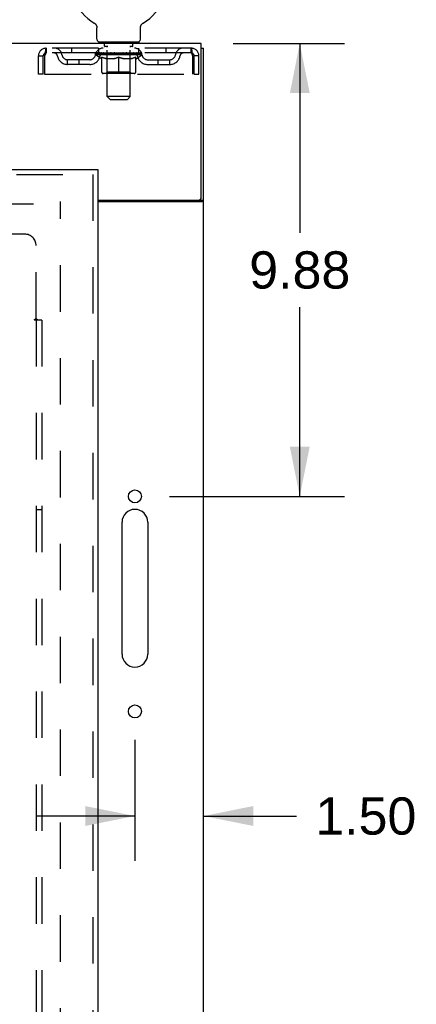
# Model space of a CAD drawing. Header units: inches. Extents: x 0 to 184, y 0 to 119.
# Tile 89 of 101: x 90 to 99, y 58 to 79. Entities that reach past the tile are written whole.
import ezdxf

# ---------------------------------------------------------------- set-up
doc = ezdxf.new("R2010")
doc.units = ezdxf.units.IN
doc.header["$LTSCALE"] = 10.121375
doc.header["$MEASUREMENT"] = 0
doc.linetypes.add('HIDDEN', pattern=[0.2, 0.1, -0.1])
doc.layers.get('0').update_dxf_attribs({"linetype": 'CONTINUOUS'})
for name, color, linetype in [('DEFAULT_2', 8, 'HIDDEN'), ('DIMENSIONS', 7, 'CONTINUOUS'), ('DOOR_ASSEMBLY', 7, 'CONTINUOUS'), ('SUBPANEL', 7, 'CONTINUOUS')]:
    doc.layers.add(name, color=color, linetype=linetype)
doc.styles.get("Standard").update_dxf_attribs({"font": 'arial.ttf'})
doc.dimstyles.new('DIMSTYLE_1', dxfattribs={"dimtxt": 0.811875, "dimasz": 1.0825, "dimexe": 0.09, "dimexo": 0.07, "dimgap": 0.0375, "dimtad": 0, "dimtih": 1, "dimtoh": 1, "dimzin": 4, "dimdsep": 46, "dimtxsty": 'Standard', "dimblk": '_FILLED', "dimblk1": '_FILLED', "dimblk2": '_FILLED', "dimcen": 0.09, "dimadec": 3, "dimazin": 1, "dimtfac": 1, "dimtdec": 3, "dimtofl": 0, "dimtmove": 0, "dimatfit": 3, "dimldrblk": '_FILLED', "dimfxl": 0, "dimtolj": 1, "dimtzin": 4, "dimarcsym": 0})

# ---------------------------------------------------------------- blocks, each defined once
blk = doc.blocks.new('_FILLED')
at = {"color": 0, "linetype": 'ByBlock'}
blk.add_solid([(0, 0), (-1, 0.2), (-1, -0.2)], dxfattribs=at)
blk = doc.blocks.new('*D13')
at = {"layer": 'DIMENSIONS', "color": 2, "linetype": 'Continuous'}
for p, q in [((94.681, 78.646), (97.107, 78.646)), ((96.133, 78.646), (96.133, 74.52)), ((96.133, 68.771), (96.133, 72.896)), ((93.293, 68.771), (97.107, 68.771))]:
    blk.add_line(p, q, dxfattribs=at)
at = {"layer": 'DIMENSIONS', "color": 2, "linetype": 'Continuous', "xscale": 1.0825, "yscale": 1.0825, "zscale": 1.0825}
for p, rotation in [((96.133, 78.646), 90), ((96.133, 68.771), 270)]:
    blk.add_blockref('_FILLED', p, dxfattribs=dict(at, rotation=rotation))
at = {"layer": 'DIMENSIONS', "color": 2, "linetype": 'Continuous', "insert": (96.133, 74.114), "char_height": 0.8119, "width": 2.20625, "attachment_point": 2, "line_spacing_factor": 0.9}
blk.add_mtext('9.88', dxfattribs=at)
blk = doc.blocks.new('*D14')
at = {"layer": 'DIMENSIONS', "color": 2, "linetype": 'Continuous'}
for p, q in [((92.535, 63.465), (92.535, 60.829)), ((92.535, 61.804), (90.37, 61.804)), ((94.035, 61.804), (96.065, 61.804))]:
    blk.add_line(p, q, dxfattribs=at)
at = {"layer": 'DIMENSIONS', "color": 2, "linetype": 'Continuous', "xscale": 1.0825, "yscale": 1.0825, "zscale": 1.0825}
blk.add_blockref('_FILLED', (92.535, 61.804), dxfattribs=at)
at = {"layer": 'DIMENSIONS', "color": 2, "linetype": 'Continuous', "xscale": 1.0825, "yscale": 1.0825, "zscale": 1.0825, "rotation": 180}
blk.add_blockref('_FILLED', (94.035, 61.804), dxfattribs=at)
at = {"layer": 'DIMENSIONS', "color": 2, "linetype": 'Continuous', "insert": (96.47, 62.21), "char_height": 0.8119, "width": 2.20625, "attachment_point": 1, "line_spacing_factor": 0.9}
blk.add_mtext('1.50', dxfattribs=at)

msp = doc.modelspace()

# ---------------------------------------------------------------- linework, layer by layer
at = {"color": 7, "linetype": 'Continuous'}
for p, q in [((91.645, 79.092), (91.645, 79.092)), ((91.645, 79.092), (91.649, 79.09)), ((91.649, 79.09), (91.652, 79.088)), ((91.652, 79.088), (91.656, 79.085)), ((91.656, 79.085), (91.659, 79.082)), ((91.659, 79.083), (91.663, 79.08)), ((91.663, 79.08), (91.666, 79.077)), ((91.666, 79.077), (91.669, 79.074)), ((91.669, 79.074), (91.672, 79.071)), ((91.672, 79.071), (91.675, 79.068)), ((91.675, 79.068), (91.678, 79.064)), ((91.678, 79.064), (91.681, 79.061)), ((91.681, 79.061), (91.683, 79.057)), ((91.683, 79.057), (91.686, 79.054)), ((91.686, 79.054), (91.688, 79.05)), ((91.688, 79.05), (91.69, 79.046)), ((91.69, 79.046), (91.692, 79.043)), ((91.692, 79.043), (91.694, 79.039)), ((91.694, 79.039), (91.696, 79.035)), ((91.696, 79.035), (91.698, 79.031)), ((91.698, 79.031), (91.699, 79.027)), ((91.699, 79.027), (91.701, 79.023)), ((91.701, 79.023), (91.702, 79.018)), ((91.702, 79.018), (91.703, 79.014)), ((91.703, 79.014), (91.704, 79.01)), ((92.656, 78.985), (92.657, 78.988)), ((92.658, 79.006), (92.659, 79.01)), ((92.659, 79.01), (92.66, 79.014)), ((92.66, 79.014), (92.661, 79.018)), ((92.661, 79.018), (92.662, 79.023)), ((92.662, 79.023), (92.664, 79.027)), ((92.664, 79.027), (92.665, 79.031)), ((92.665, 79.031), (92.667, 79.035)), ((92.667, 79.035), (92.669, 79.039)), ((92.669, 79.039), (92.671, 79.043)), ((92.671, 79.043), (92.673, 79.046)), ((92.673, 79.046), (92.675, 79.05)), ((92.675, 79.05), (92.677, 79.054)), ((92.677, 79.054), (92.68, 79.057)), ((92.68, 79.057), (92.682, 79.061)), ((92.682, 79.061), (92.685, 79.064)), ((92.685, 79.064), (92.688, 79.068)), ((92.688, 79.068), (92.691, 79.071)), ((92.691, 79.071), (92.694, 79.074)), ((92.694, 79.074), (92.697, 79.077)), ((92.697, 79.077), (92.7, 79.08)), ((92.7, 79.08), (92.704, 79.083)), ((92.704, 79.082), (92.707, 79.085)), ((92.707, 79.085), (92.711, 79.088)), ((92.71, 79.088), (92.714, 79.09)), ((92.711, 79.088), (92.712, 79.089)), ((92.714, 79.09), (92.718, 79.092)), ((92.718, 79.092), (92.718, 79.092)), ((91.706, 78.736), (91.706, 78.985)), ((92.656, 78.736), (92.656, 78.985)), ((91.744, 78.676), (91.744, 78.646)), ((92.619, 78.676), (91.744, 78.676)), ((92.619, 78.676), (92.619, 78.646)), ((93.983, 78.542), (94.035, 78.542)), ((93.931, 75.229), (93.931, 75.228)), ((93.931, 75.228), (94.035, 75.228))]:
    msp.add_line(p, q, dxfattribs=at)
at = {"color": 3, "linetype": 'Continuous'}
for p, q in [((93.983, 78.646), (53.837, 78.646)), ((93.983, 75.289), (93.983, 78.646)), ((94.035, 10.75), (94.035, 78.542)), ((91.723, 75.229), (93.923, 75.229)), ((91.723, 75.198), (93.995, 75.198)), ((92.254, 65.333), (92.254, 68.208)), ((92.817, 68.208), (92.817, 65.333))]:
    msp.add_line(p, q, dxfattribs=at)
at = {"color": 7, "linetype": 'Continuous'}
for points in [[(91.704, 79.01), (91.705, 79.006), (91.705, 79.001), (91.706, 78.997), (91.706, 78.993), (91.706, 78.988), (91.706, 78.985)], [(91.706, 78.993), (91.706, 78.988), (91.706, 78.985)], [(92.657, 78.988), (92.657, 78.993), (92.657, 78.997), (92.658, 79.001), (92.658, 79.006)], [(92.657, 78.988), (92.657, 78.993), (92.657, 78.997), (92.658, 79.001), (92.658, 79.006)], [(93.913, 75.198), (93.913, 75.199), (93.913, 75.2), (93.913, 75.202), (93.913, 75.203), (93.913, 75.205), (93.914, 75.206), (93.915, 75.208), (93.916, 75.21), (93.917, 75.211), (93.919, 75.212), (93.92, 75.214), (93.922, 75.215), (93.925, 75.218)], [(93.925, 75.218), (93.926, 75.219), (93.927, 75.22), (93.929, 75.222), (93.93, 75.223), (93.93, 75.224), (93.931, 75.226), (93.931, 75.227), (93.931, 75.228)]]:
    msp.add_lwpolyline(points, dxfattribs=at)
at = {"color": 3, "linetype": 'Continuous'}
for points in [[(93.995, 75.198), (93.997, 75.199), (93.999, 75.201), (94.001, 75.202), (94.004, 75.204), (94.007, 75.205), (94.01, 75.207)], [(94.01, 75.207), (94.016, 75.21), (94.018, 75.211), (94.021, 75.213), (94.024, 75.214), (94.026, 75.216), (94.029, 75.217), (94.031, 75.219), (94.032, 75.221), (94.034, 75.222), (94.034, 75.224), (94.035, 75.226), (94.035, 75.227), (94.035, 75.228)]]:
    msp.add_lwpolyline(points, dxfattribs=at)
for centre in [(92.535, 68.771), (92.535, 64.083)]:
    msp.add_circle(centre, 0.141, dxfattribs=at)
at = {"color": 7, "linetype": 'Continuous'}
for centre, radius, start, end in [((92.181, 80), 1.054, 300.3993, 239.6007), ((91.766, 78.736), 0.06, 180, 270), ((92.596, 78.736), 0.06, 270, 360)]:
    msp.add_arc(centre, radius, start, end, dxfattribs=at)
at = {"color": 3, "linetype": 'Continuous'}
for centre, radius, start, end in [((93.923, 75.289), 0.06, 270, 360), ((92.535, 68.208), 0.281, 0, 180), ((92.535, 65.333), 0.281, 180, 360)]:
    msp.add_arc(centre, radius, start, end, dxfattribs=at)
at = {"layer": 'DEFAULT_2', "color": 8, "linetype": 'HIDDEN'}
for p, q in [((91.645, 79.092), (91.645, 79.092)), ((91.651, 79.089), (91.652, 79.088)), ((92.718, 79.092), (92.718, 79.092)), ((91.836, 78.676), (91.836, 78.646)), ((91.871, 78.586), (91.871, 78.666)), ((91.941, 78.576), (91.881, 78.576)), ((91.932, 77.486), (91.932, 78.566)), ((92.481, 78.576), (92.422, 78.576)), ((92.43, 77.486), (92.43, 78.566)), ((92.491, 78.586), (92.491, 78.666)), ((92.526, 78.676), (92.526, 78.646)), ((90.431, 77.979), (90.431, 78.375)), ((90.431, 78.375), (90.535, 78.375)), ((90.535, 77.979), (90.535, 78.375)), ((90.565, 78.375), (90.565, 77.979)), ((90.598, 78.542), (90.598, 78.438)), ((93.764, 78.542), (90.598, 78.542)), ((93.764, 78.438), (90.598, 78.438)), ((91.15, 78.542), (91.15, 78.438)), ((91.675, 78.4), (91.675, 78.438)), ((92.688, 78.4), (91.675, 78.4)), ((91.803, 78.311), (91.675, 78.4)), ((91.683, 78.432), (91.683, 78.438)), ((91.69, 78.43), (91.69, 78.432)), ((91.69, 78.43), (92.673, 78.43)), ((91.697, 78.43), (91.697, 78.432)), ((91.698, 78.43), (91.698, 78.432)), ((91.706, 78.432), (91.706, 78.438)), ((91.719, 78.43), (91.719, 78.432)), ((91.72, 78.43), (91.72, 78.432)), ((91.743, 78.432), (91.743, 78.438)), ((91.744, 78.438), (91.744, 78.542)), ((91.755, 78.43), (91.755, 78.432)), ((91.757, 78.43), (91.757, 78.432)), ((91.92, 78.432), (91.759, 78.432)), ((91.794, 78.432), (91.794, 78.438)), ((91.795, 78.43), (91.795, 78.432)), ((91.795, 78.43), (91.795, 78.432)), ((91.798, 78.43), (91.798, 78.432)), ((91.803, 78.43), (91.803, 78.432)), ((91.804, 78.43), (91.804, 78.432)), ((91.806, 78.43), (91.806, 78.432)), ((91.809, 78.43), (91.809, 78.433)), ((91.811, 78.021), (91.811, 78.346)), ((91.812, 78.43), (91.812, 78.432)), ((91.824, 78.43), (91.824, 78.432)), ((91.838, 78.43), (91.838, 78.432)), ((91.839, 78.43), (91.839, 78.434)), ((91.855, 78.43), (91.855, 78.432)), ((91.855, 78.43), (91.855, 78.432)), ((91.856, 78.432), (91.856, 78.438)), ((91.864, 78.43), (91.864, 78.432)), ((91.867, 78.43), (91.867, 78.432)), ((91.875, 78.43), (91.875, 78.432)), ((91.884, 78.43), (91.884, 78.435)), ((91.896, 78.43), (91.896, 78.432)), ((91.898, 78.43), (91.898, 78.432)), ((91.92, 78.43), (91.92, 78.432)), ((91.974, 78.432), (91.924, 78.432)), ((91.928, 78.432), (91.928, 78.438)), ((91.931, 78.023), (91.931, 78.398)), ((91.934, 78.43), (91.934, 78.432)), ((91.938, 78.43), (91.938, 78.432)), ((91.942, 78.43), (91.942, 78.436)), ((91.946, 78.43), (91.946, 78.432)), ((91.954, 78.43), (91.954, 78.432)), ((91.974, 78.43), (91.974, 78.432)), ((92.034, 78.432), (91.986, 78.432)), ((92.003, 78.43), (92.003, 78.432)), ((92.008, 78.432), (92.008, 78.438)), ((92.011, 78.43), (92.011, 78.432)), ((92.013, 78.43), (92.013, 78.437)), ((92.015, 78.43), (92.015, 78.432)), ((92.021, 78.43), (92.021, 78.432)), ((92.034, 78.43), (92.034, 78.432)), ((92.098, 78.432), (92.054, 78.432)), ((92.065, 78.43), (92.065, 78.432)), ((92.09, 78.432), (92.181, 78.438)), ((92.094, 78.432), (92.094, 78.438)), ((92.094, 78.432), (92.094, 78.438)), ((92.094, 78.438), (92.094, 78.438)), ((92.094, 78.43), (92.094, 78.432)), ((92.097, 78.43), (92.097, 78.433)), ((92.098, 78.43), (92.098, 78.432)), ((92.098, 78.43), (92.098, 78.432)), ((92.165, 78.432), (92.126, 78.432)), ((92.131, 78.43), (92.131, 78.432)), ((92.165, 78.43), (92.165, 78.432)), ((92.179, 78.432), (92.179, 78.432)), ((92.179, 78.43), (92.179, 78.432)), ((92.179, 78.43), (92.179, 78.432)), ((92.181, 78.432), (92.181, 78.438)), ((92.181, 77.991), (92.181, 78.346)), ((92.183, 78.43), (92.183, 78.432)), ((92.183, 78.432), (92.184, 78.432)), ((92.184, 78.43), (92.184, 78.432)), ((92.185, 78.432), (92.237, 78.432)), ((92.198, 78.43), (92.198, 78.432)), ((92.211, 78.432), (92.211, 78.436)), ((92.211, 78.436), (92.273, 78.432)), ((92.228, 78.432), (92.228, 78.435)), ((92.232, 78.43), (92.232, 78.432)), ((92.265, 78.43), (92.265, 78.432)), ((92.265, 78.43), (92.265, 78.432)), ((92.265, 78.432), (92.309, 78.432)), ((92.266, 78.43), (92.266, 78.433)), ((92.269, 78.432), (92.269, 78.438)), ((92.269, 78.432), (92.269, 78.438)), ((92.269, 78.438), (92.269, 78.438)), ((92.269, 78.43), (92.269, 78.432)), ((92.298, 78.43), (92.298, 78.432)), ((92.329, 78.43), (92.329, 78.432)), ((92.329, 78.432), (92.377, 78.432)), ((92.342, 78.43), (92.342, 78.432)), ((92.348, 78.43), (92.348, 78.432)), ((92.35, 78.43), (92.35, 78.437)), ((92.352, 78.43), (92.352, 78.432)), ((92.355, 78.432), (92.355, 78.438)), ((92.36, 78.43), (92.36, 78.432)), ((92.389, 78.43), (92.389, 78.432)), ((92.389, 78.432), (92.439, 78.432)), ((92.409, 78.43), (92.409, 78.432)), ((92.417, 78.43), (92.417, 78.432)), ((92.421, 78.43), (92.421, 78.436)), ((92.425, 78.43), (92.425, 78.432)), ((92.429, 78.43), (92.429, 78.432)), ((92.431, 78.023), (92.431, 78.398)), ((92.435, 78.432), (92.435, 78.438)), ((92.443, 78.43), (92.443, 78.432)), ((92.443, 78.432), (92.604, 78.432)), ((92.465, 78.43), (92.465, 78.432)), ((92.467, 78.43), (92.467, 78.432)), ((92.479, 78.43), (92.479, 78.435)), ((92.488, 78.43), (92.488, 78.432)), ((92.496, 78.43), (92.496, 78.432)), ((92.499, 78.43), (92.499, 78.432)), ((92.507, 78.432), (92.507, 78.438)), ((92.508, 78.43), (92.508, 78.432)), ((92.508, 78.43), (92.508, 78.432)), ((92.524, 78.43), (92.524, 78.434)), ((92.525, 78.43), (92.525, 78.432)), ((92.539, 78.43), (92.539, 78.432)), ((92.551, 78.43), (92.551, 78.432)), ((92.552, 78.021), (92.552, 78.346)), ((92.554, 78.43), (92.554, 78.433)), ((92.557, 78.43), (92.557, 78.432)), ((92.559, 78.43), (92.559, 78.432)), ((92.559, 78.43), (92.559, 78.432)), ((92.56, 78.311), (92.688, 78.4)), ((92.565, 78.43), (92.565, 78.432)), ((92.568, 78.43), (92.568, 78.432)), ((92.568, 78.43), (92.568, 78.432)), ((92.569, 78.432), (92.569, 78.438)), ((92.606, 78.43), (92.606, 78.432)), ((92.608, 78.43), (92.608, 78.432)), ((92.619, 78.438), (92.619, 78.542)), ((92.62, 78.432), (92.62, 78.438)), ((92.643, 78.43), (92.643, 78.432)), ((92.644, 78.43), (92.644, 78.432)), ((92.657, 78.432), (92.657, 78.438)), ((92.665, 78.43), (92.665, 78.432)), ((92.666, 78.43), (92.666, 78.432)), ((92.673, 78.43), (92.673, 78.432)), ((92.68, 78.432), (92.68, 78.438)), ((92.688, 78.4), (92.688, 78.438)), ((93.213, 78.542), (93.213, 78.438)), ((93.764, 78.438), (93.764, 78.542)), ((93.797, 77.979), (93.797, 78.375)), ((93.827, 77.979), (93.827, 78.375)), ((93.931, 78.375), (93.827, 78.375)), ((93.931, 77.979), (93.931, 78.375)), ((91.067, 78.187), (91.067, 78.291)), ((91.55, 78.291), (91.067, 78.291)), ((91.55, 78.187), (91.067, 78.187)), ((91.317, 78.187), (91.317, 78.291)), ((91.803, 78.311), (91.811, 78.311)), ((92.069, 78.311), (91.925, 78.311)), ((92.438, 78.311), (92.294, 78.311)), ((92.552, 78.311), (92.56, 78.311)), ((92.813, 78.291), (93.296, 78.291)), ((92.813, 78.187), (93.296, 78.187)), ((93.046, 78.187), (93.046, 78.291)), ((93.296, 78.187), (93.296, 78.291)), ((90.535, 77.979), (90.431, 77.979)), ((90.565, 77.979), (93.797, 77.979)), ((92.522, 77.991), (91.841, 77.991)), ((91.931, 78.023), (91.9, 77.991)), ((92.431, 78.023), (91.931, 78.023)), ((92.431, 78.023), (92.463, 77.991)), ((93.827, 77.979), (93.931, 77.979)), ((92.43, 77.486), (91.932, 77.486)), ((91.992, 77.426), (91.932, 77.486)), ((91.992, 77.426), (92.37, 77.426)), ((92.37, 77.426), (92.43, 77.486)), ((56.924, 75.146), (90.896, 75.146)), ((90.91, 14.094), (90.91, 75.198))]:
    msp.add_line(p, q, dxfattribs=at)
for points in [[(90.598, 78.542), (90.596, 78.541), (90.594, 78.537), (90.591, 78.532), (90.589, 78.525), (90.587, 78.516), (90.584, 78.505), (90.582, 78.493), (90.58, 78.479), (90.577, 78.463), (90.575, 78.447), (90.573, 78.43), (90.57, 78.412), (90.568, 78.393), (90.565, 78.375)], [(90.598, 78.438), (90.596, 78.437), (90.594, 78.436), (90.591, 78.434), (90.589, 78.431), (90.587, 78.428), (90.584, 78.424), (90.582, 78.419), (90.58, 78.414), (90.577, 78.408), (90.575, 78.402), (90.573, 78.395), (90.57, 78.389), (90.568, 78.382), (90.565, 78.375)], [(91.811, 78.346), (91.832, 78.338), (91.852, 78.331), (91.872, 78.324), (91.892, 78.319), (91.911, 78.315), (91.931, 78.311)], [(91.925, 78.311), (91.906, 78.315), (91.887, 78.319), (91.868, 78.325), (91.85, 78.331), (91.83, 78.337), (91.811, 78.345)], [(92.061, 78.311), (92.081, 78.315), (92.101, 78.319), (92.12, 78.325), (92.141, 78.331), (92.161, 78.338), (92.181, 78.346)], [(92.181, 78.345), (92.162, 78.337), (92.143, 78.33), (92.124, 78.324), (92.105, 78.319), (92.087, 78.315), (92.069, 78.311)], [(92.181, 78.346), (92.202, 78.338), (92.223, 78.331), (92.243, 78.325), (92.263, 78.319), (92.282, 78.315), (92.302, 78.311)], [(92.294, 78.311), (92.276, 78.315), (92.257, 78.319), (92.239, 78.325), (92.22, 78.331), (92.201, 78.337), (92.181, 78.345)], [(92.432, 78.311), (92.452, 78.315), (92.472, 78.319), (92.491, 78.325), (92.511, 78.331), (92.532, 78.338), (92.552, 78.346)], [(92.552, 78.345), (92.532, 78.337), (92.513, 78.331), (92.494, 78.325), (92.475, 78.319), (92.457, 78.315), (92.438, 78.311)], [(93.797, 78.375), (93.795, 78.393), (93.793, 78.412), (93.79, 78.43), (93.788, 78.447), (93.786, 78.463), (93.783, 78.479), (93.781, 78.493), (93.779, 78.505), (93.776, 78.516), (93.774, 78.525), (93.772, 78.532), (93.769, 78.537), (93.767, 78.541), (93.764, 78.542)], [(93.797, 78.375), (93.795, 78.382), (93.793, 78.389), (93.79, 78.395), (93.788, 78.402), (93.786, 78.408), (93.783, 78.414), (93.781, 78.419), (93.779, 78.424), (93.776, 78.428), (93.774, 78.431), (93.772, 78.434), (93.769, 78.436), (93.767, 78.437), (93.764, 78.438)]]:
    msp.add_lwpolyline(points, dxfattribs=at)
for centre, radius, start, end in [((91.861, 78.666), 0.01, 0, 90), ((91.881, 78.586), 0.01, 180, 270), ((91.922, 78.566), 0.01, 0, 90), ((92.44, 78.566), 0.01, 90, 180), ((92.481, 78.586), 0.01, 270, 360), ((92.501, 78.666), 0.01, 90, 180), ((90.598, 78.375), 0.167, 90, 180), ((90.598, 78.375), 0.063, 90, 180), ((90.778, 78.375), 0.167, 8.0716, 90), ((90.778, 78.375), 0.0625, 7.9863, 90), ((91.067, 78.416), 0.229, 187.9863, 270), ((91.067, 78.416), 0.125, 188.0716, 270), ((91.55, 78.416), 0.125, 270, 351.9284), ((91.55, 78.416), 0.229, 270, 352.0137), ((91.839, 78.375), 0.167, 90, 171.9284), ((91.839, 78.375), 0.0625, 90, 172.0137), ((91.9, 78.398), 0.0318, 0, 90), ((92.463, 78.398), 0.0318, 90, 180), ((92.524, 78.375), 0.167, 8.0716, 90), ((92.524, 78.375), 0.0625, 7.9863, 90), ((92.813, 78.416), 0.229, 187.9863, 270), ((92.813, 78.416), 0.125, 188.0716, 270), ((93.296, 78.416), 0.125, 270, 351.9284), ((93.296, 78.416), 0.229, 270, 352.0137), ((93.585, 78.375), 0.167, 90, 171.9284), ((93.585, 78.375), 0.0625, 90, 172.0137), ((93.764, 78.375), 0.167, 0, 90), ((93.764, 78.375), 0.063, 0, 90), ((91.841, 78.021), 0.0296, 180, 270), ((92.522, 78.021), 0.0296, 270, 360)]:
    msp.add_arc(centre, radius, start, end, dxfattribs=at)
for centre, major_axis, ratio, start_param, end_param in [((92.181, 78.438), (0.506, 0.005), 0.05963, 2.96643, 3.140963), ((91.659, 78.428), (0.158, 0), 0.060556, 0.430652, 1.470503), ((92.181, 78.438), (0.506, 0), 0.060556, -3.141593, -2.96706), ((91.659, 78.423), (0.158, 0.002), 0.05963, 1.376596, 1.469874), ((92.181, 78.438), (0.506, 0.011), 0.05688, 2.791345, 2.965878), ((91.64, 78.428), (0.158, 0.002), 0.05963, 0.25549, 1.295341), ((91.695, 78.428), (0.158, -0.002), 0.05963, 0.605815, 1.645666), ((92.181, 78.438), (0.506, -0.005), 0.05963, -2.96643, -2.791898), ((91.695, 78.423), (0.158, 0), 0.060556, 1.551758, 1.645036), ((91.64, 78.423), (0.158, 0.003), 0.05688, 1.20151, 1.294789), ((91.696, 78.425), (0.131, 0.001), 0.05963, 1.065228, 1.614276), ((91.68, 78.425), (0.131, 0.003), 0.05688, 0.890143, 1.43919), ((91.726, 78.425), (0.131, 0), 0.060556, 1.240391, 1.789438), ((92.181, 78.438), (0.506, 0.015), 0.052395, 2.616403, 2.790936), ((91.637, 78.428), (0.158, 0.003), 0.05688, 0.080405, 1.120256), ((91.745, 78.428), (0.158, -0.003), 0.05688, 0.7809, 1.820751), ((92.181, 78.438), (0.506, -0.011), 0.05688, -2.791345, -2.616812), ((91.745, 78.423), (0.158, -0.002), 0.05963, 1.72692, 1.820198), ((91.637, 78.423), (0.158, 0.005), 0.052395, 1.026568, 1.119847), ((91.679, 78.425), (0.131, 0.004), 0.052395, 0.715201, 1.264248), ((91.771, 78.425), (0.131, -0.001), 0.05963, 1.415553, 1.9646), ((92.181, 78.438), (0.506, 0.02), 0.046319, 2.441654, 2.616187), ((91.808, 78.428), (0.158, -0.005), 0.052395, 0.955842, 1.995693), ((91.651, 78.428), (0.158, 0.005), 0.052395, -0.094537, 0.945314), ((92.181, 78.438), (0.506, -0.015), 0.052395, -2.616403, -2.44187), ((91.808, 78.423), (0.158, -0.003), 0.05688, 1.902006, 1.995284), ((91.651, 78.423), (0.158, 0.006), 0.046319, 0.851819, 0.945098), ((91.694, 78.425), (0.131, 0.005), 0.046319, 0.540452, 1.089499), ((91.827, 78.425), (0.131, -0.003), 0.05688, 1.590638, 2.139686), ((92.181, 78.438), (0.506, 0.024), 0.038841, 2.267123, 2.441656), ((91.883, 78.428), (0.158, -0.006), 0.046319, 1.130591, 2.170442), ((91.68, 78.428), (0.158, 0.006), 0.046319, -0.269286, 0.770565), ((92.181, 78.438), (0.506, -0.02), 0.046319, -2.441654, -2.267121), ((91.883, 78.423), (0.158, -0.005), 0.052395, 2.076947, 2.170226), ((91.68, 78.423), (0.158, 0.007), 0.038841, 0.677289, 0.770567), ((91.724, 78.425), (0.131, 0.006), 0.038841, 0.365921, 0.914969), ((91.895, 78.425), (0.131, -0.004), 0.052395, 1.76558, 2.314627), ((92.181, 78.438), (0.506, 0.027), 0.030195, 2.09281, 2.267343), ((91.967, 78.428), (0.158, -0.007), 0.038841, 1.305122, 2.344973), ((91.725, 78.428), (0.158, 0.007), 0.038841, -0.443817, 0.596034), ((92.181, 78.438), (0.506, -0.024), 0.038841, -2.267123, -2.092591), ((91.967, 78.423), (0.158, -0.006), 0.046319, 2.251696, 2.344975), ((91.725, 78.423), (0.158, 0.008), 0.030195, 0.502975, 0.596254), ((91.767, 78.425), (0.131, 0.007), 0.030195, 0.191608, 0.740655), ((91.971, 78.425), (0.131, -0.005), 0.046319, 1.940329, 2.489376), ((91.784, 78.428), (0.158, 0.008), 0.030195, -0.61813, 0.421721), ((92.181, 78.438), (0.506, 0.029), 0.020645, 1.918687, 2.09322), ((92.057, 78.428), (0.158, -0.008), 0.030195, 1.479435, 2.519286), ((92.181, 78.438), (0.506, -0.027), 0.030195, -2.09281, -1.918277), ((92.057, 78.423), (0.158, -0.007), 0.038841, 2.426227, 2.519505), ((91.784, 78.423), (0.158, 0.009), 0.020645, 0.328852, 0.422131), ((91.823, 78.425), (0.131, 0.007), 0.020645, 0.017485, 0.566532), ((92.054, 78.425), (0.131, -0.006), 0.038841, 2.11486, 2.663907), ((91.855, 78.428), (0.158, 0.009), 0.020645, -0.792253, 0.247598), ((92.181, 78.438), (0.506, 0.03), 0.010478, 1.744704, 1.919237), ((92.151, 78.428), (0.158, -0.009), 0.020645, 1.653558, 2.693409), ((92.181, 78.438), (0.506, -0.029), 0.020645, -1.918687, -1.744154), ((92.151, 78.423), (0.158, -0.008), 0.030195, 2.60054, 2.693819), ((91.855, 78.423), (0.158, 0.009), 0.010478, 0.154869, 0.248148), ((91.89, 78.425), (0.131, 0.008), 0.010478, 6.126688, 6.675735), ((92.141, 78.425), (0.131, -0.007), 0.030195, 2.289173, 2.83822), ((91.936, 78.428), (0.158, 0.009), 0.010478, -0.966236, -0.000846), ((92.246, 78.428), (0.158, -0.009), 0.010478, 1.827541, 2.867392), ((92.181, 78.438), (0.506, -0.03), 0.010478, -1.744704, -1.563007), ((92.246, 78.423), (0.158, -0.009), 0.020645, 2.774664, 2.867942), ((92.228, 78.425), (0.131, -0.007), 0.020645, 2.463296, 3.012344), ((92.117, 78.428), (0.158, 0.009), 0.010478, 0.274201, 1.314052), ((92.048, 78.425), (0.131, 0.008), 0.010478, -0.000483, 0.504314), ((92.024, 78.423), (0.158, 0.009), 0.010478, 0.099668, 0.192946), ((92.181, 78.438), (0.506, 0.03), 0.010478, -1.571421, -1.396888), ((92.315, 78.425), (0.131, -0.008), 0.010478, 2.637279, 3.14189), ((92.339, 78.423), (0.158, -0.009), 0.010478, 2.74231, 2.948646), ((92.212, 78.428), (0.158, 0.009), 0.020645, 0.448184, 1.488034), ((92.134, 78.425), (0.131, 0.007), 0.020645, 0.129249, 0.678296), ((92.117, 78.423), (0.158, 0.009), 0.020645, 0.273651, 0.366929), ((92.181, 78.438), (0.506, 0.029), 0.020645, -1.397439, -1.222906), ((92.427, 78.428), (0.158, -0.009), 0.010478, -3.140747, -2.175357), ((92.181, 78.438), (0.506, -0.03), 0.010478, 1.222355, 1.396888), ((92.306, 78.428), (0.158, 0.008), 0.030195, 0.622307, 1.662158), ((92.222, 78.425), (0.131, 0.007), 0.030195, 0.303372, 0.852419), ((92.473, 78.425), (0.131, -0.008), 0.010478, 2.749043, 3.29809), ((92.508, 78.428), (0.158, -0.009), 0.020645, 2.893995, 3.933846), ((92.212, 78.423), (0.158, 0.008), 0.030195, 0.447774, 0.541052), ((92.508, 78.423), (0.158, -0.009), 0.010478, 2.893445, 2.986723), ((92.396, 78.428), (0.158, 0.007), 0.038841, 0.79662, 1.836471), ((92.181, 78.438), (0.506, 0.027), 0.030195, -1.223315, -1.048783), ((92.181, 78.438), (0.506, -0.029), 0.020645, 1.048373, 1.222906), ((92.309, 78.425), (0.131, 0.006), 0.038841, 0.477686, 1.026733), ((92.54, 78.425), (0.131, -0.007), 0.020645, 2.57506, 3.124108), ((92.579, 78.428), (0.158, -0.008), 0.030195, 2.719872, 3.759723), ((92.48, 78.428), (0.158, 0.006), 0.046319, 0.971151, 2.011002), ((92.306, 78.423), (0.158, 0.007), 0.038841, 0.622087, 0.715366), ((92.579, 78.423), (0.158, -0.009), 0.020645, 2.719462, 2.812741), ((92.181, 78.438), (0.506, 0.024), 0.038841, -1.049002, -0.874469), ((92.181, 78.438), (0.506, -0.027), 0.030195, 0.87425, 1.048783), ((92.392, 78.425), (0.131, 0.005), 0.046319, 0.652216, 1.201263), ((92.555, 78.428), (0.158, 0.005), 0.052395, 1.1459, 2.185751), ((92.596, 78.425), (0.131, -0.007), 0.030195, 2.400937, 2.949985), ((92.638, 78.428), (0.158, -0.007), 0.038841, 2.545558, 3.585409), ((92.468, 78.425), (0.131, 0.004), 0.052395, 0.826965, 1.376012), ((92.396, 78.423), (0.158, 0.006), 0.046319, 0.796618, 0.889896), ((92.638, 78.423), (0.158, -0.008), 0.030195, 2.545339, 2.638617), ((92.618, 78.428), (0.158, 0.003), 0.05688, 1.320842, 2.360692), ((92.181, 78.438), (0.506, 0.02), 0.046319, -0.874471, -0.699939), ((92.181, 78.438), (0.506, -0.024), 0.038841, 0.699936, 0.874469), ((92.683, 78.428), (0.158, -0.006), 0.046319, 2.371028, 3.410879), ((92.639, 78.425), (0.131, -0.006), 0.038841, 2.226624, 2.775671), ((92.668, 78.428), (0.158, 0.002), 0.05963, 1.495927, 2.535778), ((92.535, 78.425), (0.131, 0.003), 0.05688, 1.001907, 1.550954), ((92.712, 78.428), (0.158, -0.005), 0.052395, 2.196279, 3.23613), ((92.669, 78.425), (0.131, -0.005), 0.046319, 2.052093, 2.601141), ((92.48, 78.423), (0.158, 0.005), 0.052395, 0.971367, 1.064645), ((92.683, 78.423), (0.158, -0.007), 0.038841, 2.371026, 2.464304), ((92.704, 78.428), (0.158, 0), 0.060556, 1.671089, 2.71094), ((92.726, 78.428), (0.158, -0.003), 0.05688, 2.021337, 3.061188), ((92.181, 78.438), (0.506, 0.015), 0.052395, -0.699723, -0.52519), ((92.181, 78.438), (0.506, -0.02), 0.046319, 0.525406, 0.699939), ((92.723, 78.428), (0.158, -0.002), 0.05963, 1.846251, 2.886102), ((92.592, 78.425), (0.131, 0.001), 0.05963, 1.176993, 1.72604), ((92.684, 78.425), (0.131, -0.004), 0.052395, 1.877344, 2.426392), ((92.637, 78.425), (0.131, 0), 0.060556, 1.352155, 1.901202), ((92.683, 78.425), (0.131, -0.003), 0.05688, 1.702402, 2.25145), ((92.667, 78.425), (0.131, -0.001), 0.05963, 1.527317, 2.076364), ((92.555, 78.423), (0.158, 0.003), 0.05688, 1.146309, 1.239587), ((92.712, 78.423), (0.158, -0.006), 0.046319, 2.196495, 2.289773), ((92.181, 78.438), (0.506, 0.011), 0.05688, -0.524781, -0.350248), ((92.181, 78.438), (0.506, -0.015), 0.052395, 0.350657, 0.52519), ((92.618, 78.423), (0.158, 0.002), 0.05963, 1.321394, 1.414673), ((92.726, 78.423), (0.158, -0.005), 0.052395, 2.021746, 2.115024), ((92.181, 78.438), (0.506, 0.005), 0.05963, -0.349695, -0.175162), ((92.181, 78.438), (0.506, -0.011), 0.05688, 0.175715, 0.350248), ((92.668, 78.423), (0.158, 0), 0.060556, 1.496556, 1.589835), ((92.723, 78.423), (0.158, -0.003), 0.05688, 1.846804, 1.940083), ((92.704, 78.423), (0.158, -0.002), 0.05963, 1.671719, 1.764997), ((92.181, 78.438), (0.506, 0), 0.060556, -0.174533, 0), ((92.181, 78.438), (0.506, -0.005), 0.05963, 0.000629, 0.175162)]:
    msp.add_ellipse(centre, major_axis=major_axis, ratio=ratio, start_param=start_param, end_param=end_param, dxfattribs=at)
at = {"layer": 'DOOR_ASSEMBLY', "color": 3, "linetype": 'Continuous'}
for p, q in [((55.535, 75.896), (91.723, 75.896)), ((91.723, 75.792), (91.723, 13.5))]:
    msp.add_line(p, q, dxfattribs=at)
at = {"layer": 'DOOR_ASSEMBLY', "color": 8, "linetype": 'HIDDEN'}
for p, q in [((55.535, 75.792), (91.723, 75.792)), ((91.619, 75.792), (91.619, 13.5))]:
    msp.add_line(p, q, dxfattribs=at)
at = {"layer": 'DOOR_ASSEMBLY', "color": 7, "linetype": 'Continuous'}
msp.add_line((91.723, 75.896), (91.723, 75.792), dxfattribs=at)
at = {"layer": 'SUBPANEL', "color": 8, "linetype": 'HIDDEN'}
for p, q in [((90.129, 74.489), (88.54, 74.489)), ((90.379, 72.65), (90.379, 74.239)), ((90.418, 72.614), (90.338, 72.614)), ((90.379, 72.614), (90.379, 16.677)), ((90.398, 72.631), (90.391, 72.638)), ((90.504, 72.614), (90.418, 72.614)), ((90.504, 72.614), (90.504, 16.677)), ((90.379, 68.489), (90.504, 68.489))]:
    msp.add_line(p, q, dxfattribs=at)
for points in [[(90.338, 72.614), (90.339, 72.616), (90.34, 72.618), (90.341, 72.62), (90.342, 72.621), (90.343, 72.623), (90.344, 72.624), (90.345, 72.626), (90.347, 72.627), (90.348, 72.629), (90.35, 72.63), (90.352, 72.631), (90.354, 72.633), (90.356, 72.634), (90.358, 72.635), (90.36, 72.637)], [(90.36, 72.637), (90.365, 72.64), (90.367, 72.641), (90.369, 72.642), (90.372, 72.644), (90.374, 72.645), (90.376, 72.647), (90.378, 72.648), (90.379, 72.65)], [(90.391, 72.638), (90.39, 72.64), (90.388, 72.642), (90.386, 72.643), (90.384, 72.645), (90.382, 72.647), (90.381, 72.648), (90.379, 72.65)], [(90.418, 72.614), (90.416, 72.616), (90.413, 72.618), (90.411, 72.619), (90.409, 72.621), (90.408, 72.622), (90.406, 72.624), (90.404, 72.625), (90.403, 72.627), (90.401, 72.628), (90.399, 72.63), (90.398, 72.631)]]:
    msp.add_lwpolyline(points, dxfattribs=at)
msp.add_arc((90.129, 74.239), 0.25, 0, 90, dxfattribs=at)

# ---------------------------------------------------------------- dimensions: what is measured, and where the dimension line sits
at = {"layer": 'DIMENSIONS', "color": 2, "linetype": 'Continuous'}
for base, p1, p2, angle, picture, middle in [((96.132855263, 68.77063383), (94.611204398, 78.64563383), (93.223204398, 68.77063383), 270, '*D13', (96.128784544, 73.703606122)), ((92.535, 61.804), (94.035, 75.198), (92.535, 63.535), 180, '*D14', (97.609, 61.799))]:
    dim = msp.add_linear_dim(base=base, p1=p1, p2=p2, angle=angle, dimstyle='DIMSTYLE_1', dxfattribs=at)
    dim.commit()
    dim.dimension.update_dxf_attribs({"geometry": picture, "text_midpoint": middle, "dimtype": 160})

doc.saveas('drawing.dxf')
